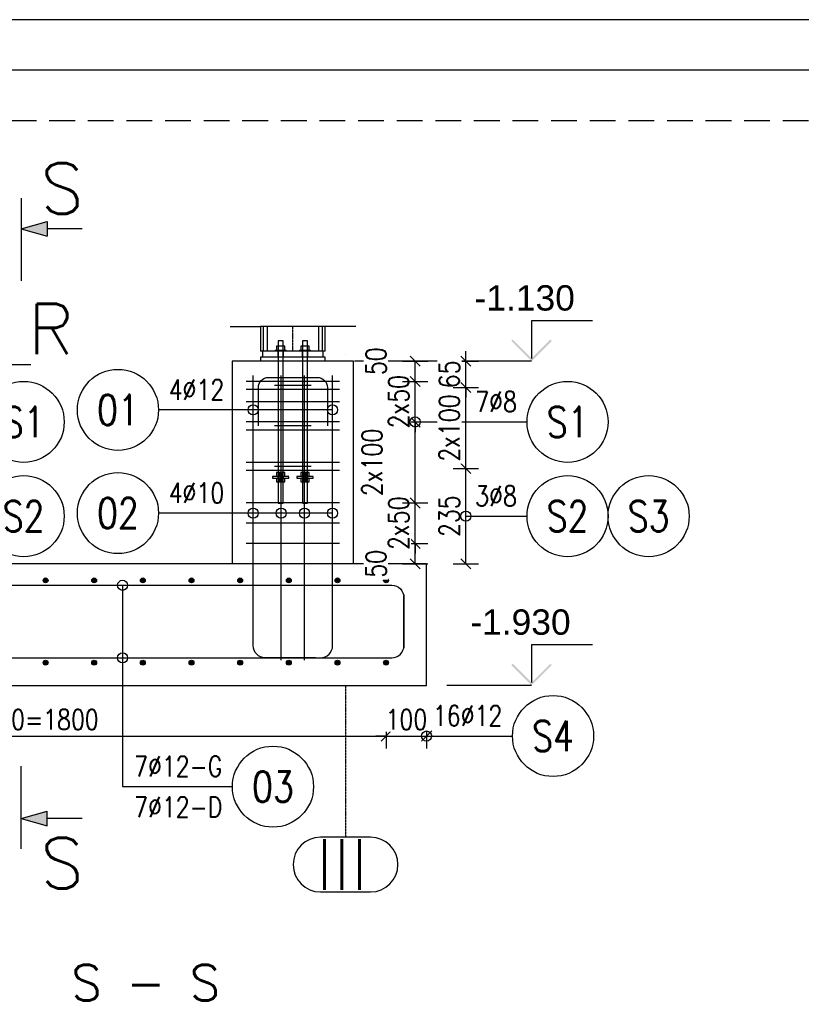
# Model space of a CAD drawing. Header units: millimetres. Extents: x -62590 to 46238, y 147773 to 522018.
# Tile 39 of 92: x 7242 to 9170, y 247638 to 250068. Entities that reach past the tile are written whole.
import ezdxf
from ezdxf.enums import TextEntityAlignment as Align

# ---------------------------------------------------------------- set-up
doc = ezdxf.new("R2010")
doc.units = ezdxf.units.MM
for name, pattern in [('ACAD_ISO02W100', [15, 12, -3]), ('ACAD_ISO04W100', [30, 24, -3, 0, -3]), ('CENTER2', [28.575, 19.05, -3.175, 3.175, -3.175]), ('HIDDEN', [9.525, 6.35, -3.175])]:
    doc.linetypes.add(name, pattern=pattern)
for name, color, linetype in [('!PB_Ramka', 7, 'Continuous'), ('AS_INS_ON', 7, 'Continuous'), ('e-cad_cienkie', 1, 'Continuous'), ('e-cad_kontur', 2, 'Continuous'), ('e-cad_opisy', 7, 'Continuous'), ('e-cad_osie', 9, 'CENTER2'), ('e-cad_prety_przekroj', 4, 'Continuous'), ('e-cad_prety_widok', 3, 'Continuous'), ('e-cad_strzemiona', 3, 'Continuous'), ('e-cad_ukryte', 1, 'HIDDEN'), ('e-cad_wymiary', 1, 'Continuous')]:
    doc.layers.add(name, color=color, linetype=linetype)
doc.styles.add('e-cad_1', font='simplex.shx', dxfattribs={"width": 0.8})
doc.styles.add('PB_CutSymbolDown', font='txt.shx', dxfattribs={"height": 5})
doc.styles.add('PB_CutSymbolUp', font='txt.shx', dxfattribs={"height": 5})
doc.styles.add('Simplex.shx', font='simplex.shx', dxfattribs={"height": 2})
doc.styles.get("Standard").update_dxf_attribs({"font": 'arial.ttf'})
doc.linetypes.add('ZIGZAG', pattern='A,0.00254,-5.08,[131,ltypeshp.shx,S=5.08,R=0,X=-5.08,Y=0],-10.16,[131,ltypeshp.shx,S=5.08,R=180,X=5.08,Y=0],-5.08', length=20.32254)
doc.dimstyles.new('e-cad_1_25_[mm]', dxfattribs={"dimscale": 25, "dimtxt": 2, "dimasz": 1, "dimexe": 1.25, "dimexo": 0.625, "dimtad": 1, "dimdec": 0, "dimrnd": 1, "dimzin": 1, "dimtxsty": 'e-cad_1', "dimblk": 'OBLIQUE', "dimcen": 2.5, "dimclrd": 8, "dimclre": 8, "dimclrt": 1, "dimadec": 0, "dimazin": 0, "dimtfac": 1, "dimtix": 1, "dimtmove": 1, "dimatfit": 3, "dimfxl": 1.25, "dimfxlon": 1, "dimtfill": 1, "dimarcsym": 0})

# ---------------------------------------------------------------- blocks, each defined once
blk = doc.blocks.new('sectiondown')
blk.add_hatch(color=256).paths.add_polyline_path([(-2.545, -0.728), (-2.545, 0.728), (0, 0)])
at = {"color": 7, "linetype": 'Continuous'}
for p, q in [((0, -3), (0, 5.151)), ((-6, 0), (-2.545, 0))]:
    blk.add_line(p, q, dxfattribs=at)
for p, q in [((0, 0), (-2.545, 0.728)), ((-2.545, -0.728), (-2.545, 0.728)), ((0, 0), (-2.545, -0.728))]:
    blk.add_line(p, q)
blk = doc.blocks.new('sectionup')
blk.add_hatch(color=256).paths.add_polyline_path([(-2.545, 0.728), (0, 0), (-2.545, -0.728)])
at = {"color": 7, "linetype": 'Continuous'}
for p, q in [((0, 3), (0, -5.151)), ((-6, 0), (-2.545, 0))]:
    blk.add_line(p, q, dxfattribs=at)
for p, q in [((0, 0), (-2.545, 0.728)), ((-2.545, 0.728), (-2.545, -0.728)), ((0, 0), (-2.545, -0.728))]:
    blk.add_line(p, q)
blk = doc.blocks.new('_Oblique')
at = {"color": 0, "linetype": 'ByBlock', "lineweight": -2}
blk.add_line((-0.5, -0.5), (0.5, 0.5), dxfattribs=at)
blk = doc.blocks.new('*D115')
at = {"layer": 'Defpoints', "color": 0, "ltscale": 40}
for p in [(6345.7, 248480.7), (8145.7, 248480.7), (8145.7, 248299.7)]:
    blk.add_point(p, dxfattribs=at)
at = {"layer": 'e-cad_wymiary', "color": 8, "lineweight": -2, "ltscale": 10}
for p, q in [((6345.7, 248331), (6345.7, 248268.5)), ((8145.7, 248331), (8145.7, 248268.5)), ((6345.7, 248299.7), (8145.7, 248299.7))]:
    blk.add_line(p, q, dxfattribs=at)
at = {"layer": 'e-cad_wymiary', "color": 8, "lineweight": -2, "ltscale": 40, "xscale": 25, "yscale": 25, "zscale": 25, "rotation": 180}
blk.add_blockref('_Oblique', (6345.7, 248299.7), dxfattribs=at)
at = {"layer": 'e-cad_wymiary', "color": 8, "lineweight": -2, "ltscale": 40, "xscale": 25, "yscale": 25, "zscale": 25}
blk.add_blockref('_Oblique', (8145.7, 248299.7), dxfattribs=at)
at = {"layer": 'e-cad_wymiary', "color": 1, "ltscale": 40, "insert": (7245.7, 248340.4), "char_height": 50, "attachment_point": 5, "style": 'e-cad_1', "bg_fill": 3, "box_fill_scale": 1.1, "bg_fill_color": 257, "bg_fill_transparency": 0}
blk.add_mtext('15x120=1800', dxfattribs=at)
blk = doc.blocks.new('*D116')
at = {"layer": 'Defpoints', "color": 0, "ltscale": 40}
for p in [(8145.7, 248480.7), (8245.7, 248424.7), (8245.7, 248299.7)]:
    blk.add_point(p, dxfattribs=at)
at = {"layer": 'e-cad_wymiary', "color": 8, "lineweight": -2, "ltscale": 10}
for p, q in [((8145.7, 248331), (8145.7, 248268.5)), ((8245.7, 248331), (8245.7, 248268.5)), ((8145.7, 248299.7), (8120.7, 248299.7)), ((8145.7, 248299.7), (8245.7, 248299.7)), ((8245.7, 248299.7), (8270.7, 248299.7))]:
    blk.add_line(p, q, dxfattribs=at)
at = {"layer": 'e-cad_wymiary', "color": 8, "lineweight": -2, "ltscale": 40, "xscale": 25, "yscale": 25, "zscale": 25}
blk.add_blockref('_Oblique', (8145.7, 248299.7), dxfattribs=at)
at = {"layer": 'e-cad_wymiary', "color": 8, "lineweight": -2, "ltscale": 40, "xscale": 25, "yscale": 25, "zscale": 25, "rotation": 180}
blk.add_blockref('_Oblique', (8245.7, 248299.7), dxfattribs=at)
at = {"layer": 'e-cad_wymiary', "color": 1, "ltscale": 40, "insert": (8195.7, 248340.4), "char_height": 50, "attachment_point": 5, "style": 'e-cad_1', "bg_fill": 3, "box_fill_scale": 1.1, "bg_fill_color": 257, "bg_fill_transparency": 0}
blk.add_mtext('100', dxfattribs=at)
blk = doc.blocks.new('*D123')
at = {"layer": 'Defpoints', "color": 0, "ltscale": 40}
for p in [(8032.4, 248774.8), (8217.4, 248774.8), (8067.4, 248724.7)]:
    blk.add_point(p, dxfattribs=at)
at = {"layer": 'e-cad_wymiary', "color": 8, "lineweight": -2, "ltscale": 10}
for p, q in [((8186.2, 248774.8), (8248.7, 248774.8)), ((8217.4, 248724.7), (8217.4, 248774.8)), ((8186.2, 248724.7), (8248.7, 248724.7))]:
    blk.add_line(p, q, dxfattribs=at)
at = {"layer": 'e-cad_wymiary', "color": 8, "lineweight": -2, "ltscale": 40, "xscale": 25, "yscale": 25, "zscale": 25}
for p, rotation in [((8217.4, 248774.8), 90), ((8217.4, 248724.7), 270)]:
    blk.add_blockref('_Oblique', p, dxfattribs=dict(at, rotation=rotation))
at = {"layer": 'e-cad_wymiary', "color": 1, "ltscale": 40, "insert": (8120.6, 248724.7), "char_height": 50, "attachment_point": 5, "rotation": 90, "style": 'e-cad_1', "bg_fill": 3, "box_fill_scale": 1.1, "bg_fill_color": 257, "bg_fill_transparency": 0}
blk.add_mtext('50', dxfattribs=at)
blk = doc.blocks.new('*D124')
at = {"layer": 'Defpoints', "color": 0, "ltscale": 40}
for p in [(8032.4, 248874.8), (8217.4, 248874.8), (8032.4, 248774.8)]:
    blk.add_point(p, dxfattribs=at)
at = {"layer": 'e-cad_wymiary', "color": 8, "lineweight": -2, "ltscale": 10}
for p, q in [((8217.4, 248874.8), (8217.4, 248899.8)), ((8186.2, 248874.8), (8248.7, 248874.8)), ((8217.4, 248774.8), (8217.4, 248874.8)), ((8186.2, 248774.8), (8248.7, 248774.8)), ((8217.4, 248774.8), (8217.4, 248749.8))]:
    blk.add_line(p, q, dxfattribs=at)
at = {"layer": 'e-cad_wymiary', "color": 8, "lineweight": -2, "ltscale": 40, "xscale": 25, "yscale": 25, "zscale": 25}
for p, rotation in [((8217.4, 248874.8), 270), ((8217.4, 248774.8), 90)]:
    blk.add_blockref('_Oblique', p, dxfattribs=dict(at, rotation=rotation))
at = {"layer": 'e-cad_wymiary', "color": 1, "ltscale": 40, "insert": (8176.8, 248824.8), "char_height": 50, "attachment_point": 5, "rotation": 90, "style": 'e-cad_1', "bg_fill": 3, "box_fill_scale": 1.1, "bg_fill_color": 257, "bg_fill_transparency": 0}
blk.add_mtext('2x50', dxfattribs=at)
blk = doc.blocks.new('*D125')
at = {"layer": 'Defpoints', "color": 0, "ltscale": 40}
for p in [(8032.4, 249074.8), (8217.4, 249074.8), (8032.4, 248874.8)]:
    blk.add_point(p, dxfattribs=at)
at = {"layer": 'e-cad_wymiary', "color": 8, "lineweight": -2, "ltscale": 10}
for p, q in [((8186.2, 249074.8), (8248.7, 249074.8)), ((8217.4, 248874.8), (8217.4, 249074.8)), ((8186.2, 248874.8), (8248.7, 248874.8))]:
    blk.add_line(p, q, dxfattribs=at)
at = {"layer": 'e-cad_wymiary', "color": 8, "lineweight": -2, "ltscale": 40, "xscale": 25, "yscale": 25, "zscale": 25}
for p, rotation in [((8217.4, 249074.8), 90), ((8217.4, 248874.8), 270)]:
    blk.add_blockref('_Oblique', p, dxfattribs=dict(at, rotation=rotation))
at = {"layer": 'e-cad_wymiary', "color": 1, "ltscale": 40, "insert": (8111.2, 248974.8), "char_height": 50, "attachment_point": 5, "rotation": 90, "style": 'e-cad_1', "bg_fill": 3, "box_fill_scale": 1.1, "bg_fill_color": 257, "bg_fill_transparency": 0}
blk.add_mtext('2x100', dxfattribs=at)
blk = doc.blocks.new('*D126')
at = {"layer": 'Defpoints', "color": 0, "ltscale": 40}
for p in [(8032.4, 249174.8), (8217.4, 249174.8), (8032.4, 249074.8)]:
    blk.add_point(p, dxfattribs=at)
at = {"layer": 'e-cad_wymiary', "color": 8, "lineweight": -2, "ltscale": 10}
for p, q in [((8217.4, 249174.8), (8217.4, 249199.8)), ((8186.2, 249174.8), (8248.7, 249174.8)), ((8217.4, 249074.8), (8217.4, 249174.8)), ((8186.2, 249074.8), (8248.7, 249074.8)), ((8217.4, 249074.8), (8217.4, 249049.8))]:
    blk.add_line(p, q, dxfattribs=at)
at = {"layer": 'e-cad_wymiary', "color": 8, "lineweight": -2, "ltscale": 40, "xscale": 25, "yscale": 25, "zscale": 25}
for p, rotation in [((8217.4, 249174.8), 270), ((8217.4, 249074.8), 90)]:
    blk.add_blockref('_Oblique', p, dxfattribs=dict(at, rotation=rotation))
at = {"layer": 'e-cad_wymiary', "color": 1, "ltscale": 40, "insert": (8176.8, 249124.8), "char_height": 50, "attachment_point": 5, "rotation": 90, "style": 'e-cad_1', "bg_fill": 3, "box_fill_scale": 1.1, "bg_fill_color": 257, "bg_fill_transparency": 0}
blk.add_mtext('2x50', dxfattribs=at)
blk = doc.blocks.new('*D127')
at = {"layer": 'Defpoints', "color": 0, "ltscale": 40}
for p in [(8067.4, 249224.7), (8217.4, 249224.7), (8032.4, 249174.8)]:
    blk.add_point(p, dxfattribs=at)
at = {"layer": 'e-cad_wymiary', "color": 8, "lineweight": -2, "ltscale": 10}
for p, q in [((8186.2, 249224.7), (8248.7, 249224.7)), ((8217.4, 249174.8), (8217.4, 249224.7)), ((8186.2, 249174.8), (8248.7, 249174.8))]:
    blk.add_line(p, q, dxfattribs=at)
at = {"layer": 'e-cad_wymiary', "color": 8, "lineweight": -2, "ltscale": 40, "xscale": 25, "yscale": 25, "zscale": 25}
for p, rotation in [((8217.4, 249224.7), 90), ((8217.4, 249174.8), 270)]:
    blk.add_blockref('_Oblique', p, dxfattribs=dict(at, rotation=rotation))
at = {"layer": 'e-cad_wymiary', "color": 1, "ltscale": 40, "insert": (8120.6, 249224.7), "char_height": 50, "attachment_point": 5, "rotation": 90, "style": 'e-cad_1', "bg_fill": 3, "box_fill_scale": 1.1, "bg_fill_color": 257, "bg_fill_transparency": 0}
blk.add_mtext('50', dxfattribs=at)
blk = doc.blocks.new('*D128')
at = {"layer": 'Defpoints', "color": 0, "ltscale": 40}
for p in [(7953.4, 248959.8), (8342.4, 248959.8), (8267.4, 248724.7)]:
    blk.add_point(p, dxfattribs=at)
at = {"layer": 'e-cad_wymiary', "color": 8, "lineweight": -2, "ltscale": 10}
for p, q in [((8311.2, 248959.8), (8373.7, 248959.8)), ((8342.4, 248724.7), (8342.4, 248959.8)), ((8311.2, 248724.7), (8373.7, 248724.7))]:
    blk.add_line(p, q, dxfattribs=at)
at = {"layer": 'e-cad_wymiary', "color": 8, "lineweight": -2, "ltscale": 40, "xscale": 25, "yscale": 25, "zscale": 25}
for p, rotation in [((8342.4, 248959.8), 90), ((8342.4, 248724.7), 270)]:
    blk.add_blockref('_Oblique', p, dxfattribs=dict(at, rotation=rotation))
at = {"layer": 'e-cad_wymiary', "color": 1, "ltscale": 40, "insert": (8301.8, 248842.3), "char_height": 50, "attachment_point": 5, "rotation": 90, "style": 'e-cad_1', "bg_fill": 3, "box_fill_scale": 1.1, "bg_fill_color": 257, "bg_fill_transparency": 0}
blk.add_mtext('235', dxfattribs=at)
blk = doc.blocks.new('*D129')
at = {"layer": 'Defpoints', "color": 0, "ltscale": 40}
for p in [(8067.4, 249224.7), (8342.4, 249224.7), (7953.4, 249159.8)]:
    blk.add_point(p, dxfattribs=at)
at = {"layer": 'e-cad_wymiary', "color": 8, "lineweight": -2, "ltscale": 10}
for p, q in [((8342.4, 249224.7), (8342.4, 249249.7)), ((8311.2, 249224.7), (8373.7, 249224.7)), ((8342.4, 249159.8), (8342.4, 249224.7)), ((8311.2, 249159.8), (8373.7, 249159.8)), ((8342.4, 249159.8), (8342.4, 249134.8))]:
    blk.add_line(p, q, dxfattribs=at)
at = {"layer": 'e-cad_wymiary', "color": 8, "lineweight": -2, "ltscale": 40, "xscale": 25, "yscale": 25, "zscale": 25}
for p, rotation in [((8342.4, 249224.7), 270), ((8342.4, 249159.8), 90)]:
    blk.add_blockref('_Oblique', p, dxfattribs=dict(at, rotation=rotation))
at = {"layer": 'e-cad_wymiary', "color": 1, "ltscale": 40, "insert": (8301.8, 249192.3), "char_height": 50, "attachment_point": 5, "rotation": 90, "style": 'e-cad_1', "bg_fill": 3, "box_fill_scale": 1.1, "bg_fill_color": 257, "bg_fill_transparency": 0}
blk.add_mtext('65', dxfattribs=at)
blk = doc.blocks.new('e-cad_ZelbetOpisNiezliczalny_1P')
at = {"layer": 'e-cad_cienkie'}
blk.add_circle((4, 0), 4, dxfattribs=at)
at = {"layer": 'e-cad_opisy', "ltscale": 0.04, "style": 'e-cad_1', "width": 0.8}
for tag, p in [('OPIS', (-1, 1)), ('UWAGI', (-1, -3))]:
    blk.add_attdef(tag, text='', height=2, dxfattribs=at).set_placement(p, align=Align.RIGHT)
blk.add_attdef('NR', text='', height=3, dxfattribs=at).set_placement((4, 0), align=Align.MIDDLE_CENTER)
blk = doc.blocks.new('*D130')
at = {"layer": 'Defpoints', "color": 0, "ltscale": 40}
for p in [(7953.4, 249159.8), (8342.4, 249159.8), (7953.4, 248959.8)]:
    blk.add_point(p, dxfattribs=at)
at = {"layer": 'e-cad_wymiary', "color": 8, "lineweight": -2, "ltscale": 10}
for p, q in [((8311.2, 249159.8), (8373.7, 249159.8)), ((8342.4, 248959.8), (8342.4, 249159.8)), ((8311.2, 248959.8), (8373.7, 248959.8))]:
    blk.add_line(p, q, dxfattribs=at)
at = {"layer": 'e-cad_wymiary', "color": 8, "lineweight": -2, "ltscale": 40, "xscale": 25, "yscale": 25, "zscale": 25}
for p, rotation in [((8342.4, 249159.8), 90), ((8342.4, 248959.8), 270)]:
    blk.add_blockref('_Oblique', p, dxfattribs=dict(at, rotation=rotation))
at = {"layer": 'e-cad_wymiary', "color": 1, "ltscale": 40, "insert": (8301.8, 249059.8), "char_height": 50, "attachment_point": 5, "rotation": 90, "style": 'e-cad_1', "bg_fill": 3, "box_fill_scale": 1.1, "bg_fill_color": 257, "bg_fill_transparency": 0}
blk.add_mtext('2x100', dxfattribs=at)
blk = doc.blocks.new('e-cad_ZelbetOpisNiezliczalny_1L')
at = {"layer": 'e-cad_cienkie'}
blk.add_circle((-4, 0), 4, dxfattribs=at)
at = {"layer": 'e-cad_opisy', "ltscale": 0.04, "style": 'e-cad_1', "width": 0.8}
for tag, p in [('OPIS', (1, 1)), ('UWAGI', (1, -3))]:
    blk.add_attdef(tag, p, '', height=2, dxfattribs=at)
blk.add_attdef('NR', text='', height=3, dxfattribs=at).set_placement((-4, 0), align=Align.MIDDLE_CENTER)
blk = doc.blocks.new('*U24')
at = {"layer": 'e-cad_opisy', "color": 8, "ltscale": 0.4}
blk.add_lwpolyline([(0, 0), (600, 0), (600, 297), (25, 297), (25, 297), (0, 297), (0, 0)], dxfattribs=at)
at = {"layer": 'e-cad_opisy', "color": 3, "ltscale": 0.4}
blk.add_lwpolyline([(30, 5), (595, 5), (595, 292), (30, 292), (30, 5)], dxfattribs=at)

msp = doc.modelspace()

# ---------------------------------------------------------------- hatches: boundary and pattern name
msp.add_hatch(color=7).paths.add_polyline_path([(8458.1, 248478.3), (8454.6, 248474.7), (8504.6, 248424.7), (8554.6, 248474.7), (8551, 248478.3), (8504.6, 248431.8)])
at = {"layer": 'AS_INS_ON'}
msp.add_hatch(color=7, dxfattribs=at).paths.add_polyline_path([(8458.1, 249278.3), (8454.6, 249274.7), (8504.6, 249224.7), (8554.6, 249274.7), (8551, 249278.3), (8504.6, 249231.8)])
at = {"layer": 'e-cad_prety_przekroj', "ltscale": 10}
h = msp.add_hatch(color=256, dxfattribs=at)
edge = h.paths.add_edge_path()
edge.add_arc((7305.7, 248683.7), 6, 0, 360)
h = msp.add_hatch(color=256, dxfattribs=at)
edge = h.paths.add_edge_path()
edge.add_arc((7425.7, 248683.7), 6, 0, 360)
h = msp.add_hatch(color=256, dxfattribs=at)
edge = h.paths.add_edge_path()
edge.add_arc((7545.7, 248683.7), 6, 0, 360)
h = msp.add_hatch(color=256, dxfattribs=at)
edge = h.paths.add_edge_path()
edge.add_arc((7665.7, 248683.7), 6, 0, 360)
h = msp.add_hatch(color=256, dxfattribs=at)
edge = h.paths.add_edge_path()
edge.add_arc((7785.7, 248683.7), 6, 0, 360)
h = msp.add_hatch(color=256, dxfattribs=at)
edge = h.paths.add_edge_path()
edge.add_arc((7905.7, 248683.7), 6, 0, 360)
h = msp.add_hatch(color=256, dxfattribs=at)
edge = h.paths.add_edge_path()
edge.add_arc((8025.7, 248683.7), 6, 0, 360)
h = msp.add_hatch(color=256, dxfattribs=at)
edge = h.paths.add_edge_path()
edge.add_arc((8145.7, 248683.7), 6, 0, 360)
h = msp.add_hatch(color=256, dxfattribs=at)
edge = h.paths.add_edge_path()
edge.add_arc((7305.7, 248480.7), 6, 0, 360)
h = msp.add_hatch(color=256, dxfattribs=at)
edge = h.paths.add_edge_path()
edge.add_arc((7425.7, 248480.7), 6, 0, 360)
h = msp.add_hatch(color=256, dxfattribs=at)
edge = h.paths.add_edge_path()
edge.add_arc((7545.7, 248480.7), 6, 0, 360)
h = msp.add_hatch(color=256, dxfattribs=at)
edge = h.paths.add_edge_path()
edge.add_arc((7665.7, 248480.7), 6, 0, 360)
h = msp.add_hatch(color=256, dxfattribs=at)
edge = h.paths.add_edge_path()
edge.add_arc((7785.7, 248480.7), 6, 0, 360)
h = msp.add_hatch(color=256, dxfattribs=at)
edge = h.paths.add_edge_path()
edge.add_arc((7905.7, 248480.7), 6, 0, 360)
h = msp.add_hatch(color=256, dxfattribs=at)
edge = h.paths.add_edge_path()
edge.add_arc((8025.7, 248480.7), 6, 0, 360)
h = msp.add_hatch(color=256, dxfattribs=at)
edge = h.paths.add_edge_path()
edge.add_arc((8145.7, 248480.7), 6, 0, 360)

# ---------------------------------------------------------------- linework, layer by layer
at = {"layer": 'AS_INS_ON', "color": 7}
for p, q in [((8654.6, 249324.7, -250), (8504.6, 249324.7, -250)), ((8504.6, 249324.7, -250), (8504.6, 249231.8, -250)), ((8504.6, 249224.7), (8067.4, 249224.7))]:
    msp.add_line(p, q, dxfattribs=at)
at = {"layer": 'e-cad_kontur', "color": 252, "linetype": 'Continuous', "ltscale": 0.25}
for p, q in [((7760.7, 249310.1), (7835.7, 249310.1)), ((7835.7, 249310.1), (7835.7, 249249.7)), ((7843.1, 249249.7), (7843.1, 249310.1)), ((7852.1, 249310.1), (7852.1, 249249.7)), ((7979.3, 249310.1), (7979.3, 249249.7)), ((7988.3, 249310.1), (7988.3, 249249.7)), ((8070.7, 249310.1), (7995.7, 249310.1)), ((7995.7, 249249.7), (7995.7, 249310.1)), ((7880.1, 249274.7), (7879.7, 249274.7)), ((7879.7, 249274.7), (7879.7, 249261.8)), ((7881.4, 249274.7), (7880.1, 249274.7)), ((7883.4, 249274.7), (7881.4, 249274.7)), ((7885.7, 249274.7), (7883.4, 249274.7)), ((7888, 249274.7), (7885.7, 249274.7)), ((7889.9, 249274.7), (7888, 249274.7)), ((7891.2, 249274.7), (7889.9, 249274.7)), ((7891.7, 249274.7), (7891.2, 249274.7)), ((7891.7, 249261.8), (7891.7, 249274.7)), ((7940.1, 249274.7), (7939.7, 249274.7)), ((7939.7, 249274.7), (7939.7, 249261.8)), ((7941.4, 249274.7), (7940.1, 249274.7)), ((7943.4, 249274.7), (7941.4, 249274.7)), ((7945.7, 249274.7), (7943.4, 249274.7)), ((7948, 249274.7), (7945.7, 249274.7)), ((7949.9, 249274.7), (7948, 249274.7)), ((7951.2, 249274.7), (7949.9, 249274.7)), ((7951.7, 249274.7), (7951.2, 249274.7)), ((7951.7, 249261.8), (7951.7, 249274.7)), ((7872.2, 249252.2), (7872.4, 249252.2)), ((7872.2, 249252.2), (7872.2, 249249.7)), ((7872.4, 249252.2), (7873.2, 249252.2)), ((7873.2, 249252.2), (7874.5, 249252.2)), ((7874.5, 249252.2), (7876.1, 249252.2)), ((7880.4, 249261.8), (7875.2, 249261.8)), ((7875.2, 249261.8), (7875.2, 249252.2)), ((7876.1, 249252.2), (7878.2, 249252.2)), ((7878.2, 249252.2), (7880.5, 249252.2)), ((7890.9, 249261.8), (7880.4, 249261.8)), ((7880.4, 249252.2), (7880.4, 249261.8)), ((7880.5, 249252.2), (7883, 249252.2)), ((7883, 249252.2), (7885.7, 249252.2)), ((7885.7, 249252.2), (7888.3, 249252.2)), ((7888.3, 249252.2), (7890.8, 249252.2)), ((7890.8, 249252.2), (7893.2, 249252.2)), ((7896.2, 249261.8), (7890.9, 249261.8)), ((7890.9, 249261.8), (7890.9, 249252.2)), ((7893.2, 249252.2), (7895.2, 249252.2)), ((7895.2, 249252.2), (7896.9, 249252.2)), ((7896.2, 249252.2), (7896.2, 249261.8)), ((7896.9, 249252.2), (7898.2, 249252.2)), ((7898.2, 249252.2), (7898.9, 249252.2)), ((7898.9, 249252.2), (7899.2, 249252.2)), ((7899.2, 249249.7), (7899.2, 249252.2)), ((7932.2, 249252.2), (7932.4, 249252.2)), ((7932.2, 249252.2), (7932.2, 249249.7)), ((7932.4, 249252.2), (7933.2, 249252.2)), ((7933.2, 249252.2), (7934.5, 249252.2)), ((7934.5, 249252.2), (7936.1, 249252.2)), ((7940.4, 249261.8), (7935.2, 249261.8)), ((7935.2, 249261.8), (7935.2, 249252.2)), ((7936.1, 249252.2), (7938.2, 249252.2)), ((7938.2, 249252.2), (7940.5, 249252.2)), ((7950.9, 249261.8), (7940.4, 249261.8)), ((7940.4, 249252.2), (7940.4, 249261.8)), ((7940.5, 249252.2), (7943, 249252.2)), ((7943, 249252.2), (7945.7, 249252.2)), ((7945.7, 249252.2), (7948.3, 249252.2)), ((7948.3, 249252.2), (7950.8, 249252.2)), ((7950.8, 249252.2), (7953.2, 249252.2)), ((7956.2, 249261.8), (7950.9, 249261.8)), ((7950.9, 249261.8), (7950.9, 249252.2)), ((7953.2, 249252.2), (7955.2, 249252.2)), ((7955.2, 249252.2), (7956.9, 249252.2)), ((7956.2, 249252.2), (7956.2, 249261.8)), ((7956.9, 249252.2), (7958.2, 249252.2)), ((7958.2, 249252.2), (7958.9, 249252.2)), ((7958.9, 249252.2), (7959.2, 249252.2)), ((7959.2, 249249.7), (7959.2, 249252.2)), ((7840.7, 249249.7), (7835.7, 249249.7)), ((7995.7, 249234.7), (7835.7, 249234.7)), ((7835.7, 249234.7), (7835.7, 249224.7)), ((7990.7, 249249.7), (7840.7, 249249.7)), ((7840.7, 249249.7), (7840.7, 249234.7)), ((7995.7, 249249.7), (7990.7, 249249.7)), ((7990.7, 249234.7), (7990.7, 249249.7)), ((7995.7, 249224.7), (7995.7, 249234.7))]:
    msp.add_line(p, q, dxfattribs=at)
at = {"layer": 'e-cad_kontur', "color": 252, "linetype": 'ZIGZAG', "ltscale": 0.25}
msp.add_line((7995.7, 249310.1), (7835.7, 249310.1), dxfattribs=at)
at = {"layer": 'e-cad_kontur', "color": 252, "linetype": 'ACAD_ISO04W100', "ltscale": 0.25}
msp.add_line((7915.7, 249249.7), (7915.7, 249310.1), dxfattribs=at)
at = {"layer": 'e-cad_kontur', "color": 252, "linetype": 'ACAD_ISO02W100', "ltscale": 0.25}
for p, q in [((7878.7, 249249.7), (7878.7, 249234.7)), ((7879.7, 249249.7), (7879.7, 249234.7)), ((7879.7, 249234.7), (7879.7, 248926.7)), ((7891.7, 249234.7), (7891.7, 249249.7)), ((7891.7, 249224.7), (7891.7, 249234.7)), ((7892.7, 249234.7), (7892.7, 249249.7)), ((7938.7, 249249.7), (7938.7, 249234.7)), ((7939.7, 249249.7), (7939.7, 249234.7)), ((7939.7, 249234.7), (7939.7, 248926.7)), ((7951.7, 249234.7), (7951.7, 249249.7)), ((7951.7, 249224.7), (7951.7, 249234.7)), ((7952.7, 249234.7), (7952.7, 249249.7)), ((7891.7, 248874.7), (7891.7, 249224.7)), ((7951.7, 248874.7), (7951.7, 249224.7)), ((7905.7, 248940.3), (7865.7, 248940.3)), ((7865.7, 248940.3), (7865.7, 248936.3)), ((7865.7, 248936.3), (7905.7, 248936.3)), ((7880.4, 248949.9), (7875.2, 248949.9)), ((7875.2, 248949.9), (7875.2, 248940.3)), ((7875.2, 248936.3), (7875.2, 248926.7)), ((7878.9, 248940.3), (7878.9, 248936.3)), ((7879.8, 248940.3), (7879.8, 248936.3)), ((7890.9, 248949.9), (7880.4, 248949.9)), ((7880.4, 248940.3), (7880.4, 248949.9)), ((7880.4, 248926.7), (7880.4, 248936.3)), ((7880.5, 248940.3), (7880.5, 248949.9)), ((7880.5, 248926.7), (7880.5, 248936.3)), ((7882.3, 248936.3), (7882.3, 248940.3)), ((7882.7, 248940.3), (7882.7, 248949.9)), ((7882.7, 248926.7), (7882.7, 248936.3)), ((7885.7, 248940.3), (7885.7, 248949.9)), ((7885.7, 248936.3), (7885.7, 248940.3)), ((7885.7, 248926.7), (7885.7, 248936.3)), ((7888.7, 248940.3), (7888.7, 248949.9)), ((7888.7, 248926.7), (7888.7, 248936.3)), ((7889.1, 248936.3), (7889.1, 248940.3)), ((7896.2, 248949.9), (7890.9, 248949.9)), ((7890.9, 248940.3), (7890.9, 248949.9)), ((7890.9, 248940.3), (7890.9, 248949.9)), ((7890.9, 248926.7), (7890.9, 248936.3)), ((7890.9, 248926.7), (7890.9, 248936.3)), ((7891.5, 248936.3), (7891.5, 248940.3)), ((7892.4, 248936.3), (7892.4, 248940.3)), ((7896.2, 248940.3), (7896.2, 248949.9)), ((7896.2, 248926.7), (7896.2, 248936.3)), ((7905.7, 248936.3), (7905.7, 248940.3)), ((7965.7, 248940.3), (7925.7, 248940.3)), ((7925.7, 248940.3), (7925.7, 248936.3)), ((7925.7, 248936.3), (7965.7, 248936.3)), ((7940.4, 248949.9), (7935.2, 248949.9)), ((7935.2, 248949.9), (7935.2, 248940.3)), ((7935.2, 248936.3), (7935.2, 248926.7)), ((7938.9, 248940.3), (7938.9, 248936.3)), ((7939.8, 248940.3), (7939.8, 248936.3)), ((7950.9, 248949.9), (7940.4, 248949.9)), ((7940.4, 248940.3), (7940.4, 248949.9)), ((7940.4, 248926.7), (7940.4, 248936.3)), ((7940.5, 248940.3), (7940.5, 248949.9)), ((7940.5, 248926.7), (7940.5, 248936.3)), ((7942.3, 248936.3), (7942.3, 248940.3)), ((7942.7, 248940.3), (7942.7, 248949.9)), ((7942.7, 248926.7), (7942.7, 248936.3)), ((7945.7, 248940.3), (7945.7, 248949.9)), ((7945.7, 248936.3), (7945.7, 248940.3)), ((7945.7, 248926.7), (7945.7, 248936.3)), ((7948.7, 248940.3), (7948.7, 248949.9)), ((7948.7, 248926.7), (7948.7, 248936.3)), ((7949.1, 248936.3), (7949.1, 248940.3)), ((7956.2, 248949.9), (7950.9, 248949.9)), ((7950.9, 248940.3), (7950.9, 248949.9)), ((7950.9, 248940.3), (7950.9, 248949.9)), ((7950.9, 248926.7), (7950.9, 248936.3)), ((7950.9, 248926.7), (7950.9, 248936.3)), ((7951.5, 248936.3), (7951.5, 248940.3)), ((7952.4, 248936.3), (7952.4, 248940.3)), ((7956.2, 248940.3), (7956.2, 248949.9)), ((7956.2, 248926.7), (7956.2, 248936.3)), ((7965.7, 248936.3), (7965.7, 248940.3)), ((7875.2, 248926.7), (7880.4, 248926.7)), ((7879.7, 248926.7), (7879.7, 248874.7)), ((7880.4, 248926.7), (7890.9, 248926.7)), ((7890.9, 248926.7), (7896.2, 248926.7)), ((7935.2, 248926.7), (7940.4, 248926.7)), ((7939.7, 248926.7), (7939.7, 248874.7)), ((7940.4, 248926.7), (7950.9, 248926.7)), ((7950.9, 248926.7), (7956.2, 248926.7)), ((7879.7, 248874.7), (7879.8, 248874.7)), ((7879.8, 248874.7), (7880.1, 248874.7)), ((7880.1, 248874.7), (7880.7, 248874.7)), ((7880.7, 248874.7), (7881.4, 248874.7)), ((7881.4, 248874.7), (7882.3, 248874.7)), ((7882.3, 248874.7), (7883.4, 248874.7)), ((7883.4, 248874.7), (7884.5, 248874.7)), ((7884.5, 248874.7), (7885.7, 248874.7)), ((7885.7, 248874.7), (7886.8, 248874.7)), ((7886.8, 248874.7), (7888, 248874.7)), ((7888, 248874.7), (7889, 248874.7)), ((7889, 248874.7), (7889.9, 248874.7)), ((7889.9, 248874.7), (7890.7, 248874.7)), ((7890.7, 248874.7), (7891.2, 248874.7)), ((7891.2, 248874.7), (7891.6, 248874.7)), ((7891.6, 248874.7), (7891.7, 248874.7)), ((7939.7, 248874.7), (7939.8, 248874.7)), ((7939.8, 248874.7), (7940.1, 248874.7)), ((7940.1, 248874.7), (7940.7, 248874.7)), ((7940.7, 248874.7), (7941.4, 248874.7)), ((7941.4, 248874.7), (7942.3, 248874.7)), ((7942.3, 248874.7), (7943.4, 248874.7)), ((7943.4, 248874.7), (7944.5, 248874.7)), ((7944.5, 248874.7), (7945.7, 248874.7)), ((7945.7, 248874.7), (7946.8, 248874.7)), ((7946.8, 248874.7), (7948, 248874.7)), ((7948, 248874.7), (7949, 248874.7)), ((7949, 248874.7), (7949.9, 248874.7)), ((7949.9, 248874.7), (7950.7, 248874.7)), ((7950.7, 248874.7), (7951.2, 248874.7)), ((7951.2, 248874.7), (7951.6, 248874.7)), ((7951.6, 248874.7), (7951.7, 248874.7))]:
    msp.add_line(p, q, dxfattribs=at)
at = {"layer": 'e-cad_kontur', "linetype": 'Continuous', "ltscale": 0.25}
for p, q in [((8065.7, 249224.7), (7765.7, 249224.7)), ((7765.7, 249224.7), (7765.7, 248724.7)), ((8065.7, 248724.7), (8065.7, 249224.7)), ((8245.7, 248724.7), (6245.7, 248724.7)), ((8245.7, 248424.7), (8245.7, 248724.7)), ((6245.7, 248424.7), (8245.7, 248424.7))]:
    msp.add_line(p, q, dxfattribs=at)
at = {"layer": 'e-cad_kontur', "color": 7}
for p, q in [((8654.6, 248524.7), (8504.6, 248524.7)), ((8504.6, 248524.7), (8504.6, 248431.8)), ((8504.6, 248424.7), (8295.7, 248424.7))]:
    msp.add_line(p, q, dxfattribs=at)
at = {"layer": 'e-cad_osie', "linetype": 'ACAD_ISO04W100', "ltscale": 0.25}
for p, q in [((8045.7, 249242.2), (8045.7, 249242.2)), ((8045.7, 248424.7), (8045.7, 248237.2)), ((8045.7, 248237.2), (8045.7, 248237.3)), ((8045.7, 248237.3), (8045.7, 248049.8))]:
    msp.add_line(p, q, dxfattribs=at)
at = {"layer": 'e-cad_osie', "linetype": 'Continuous', "ltscale": 0.25}
for p, q in [((8107.4, 248049.8), (7983.9, 248049.8)), ((7983.9, 247914.8), (8107.4, 247914.8))]:
    msp.add_line(p, q, dxfattribs=at)
for centre, start, end in [((7983.9, 247982.3), 90, 270), ((8107.4, 247982.3), 270, 90)]:
    msp.add_arc(centre, 67.5, start, end, dxfattribs=at)
at = {"layer": 'e-cad_prety_przekroj', "ltscale": 10}
for centre in [(7305.7, 248683.7), (7425.7, 248683.7), (7545.7, 248683.7), (7665.7, 248683.7), (7785.7, 248683.7), (7905.7, 248683.7), (8025.7, 248683.7), (8145.7, 248683.7), (7305.7, 248480.7), (7425.7, 248480.7), (7545.7, 248480.7), (7665.7, 248480.7), (7785.7, 248480.7), (7905.7, 248480.7), (8025.7, 248480.7), (8145.7, 248480.7)]:
    msp.add_circle(centre, 6, dxfattribs=at)
at = {"layer": 'e-cad_prety_widok', "ltscale": 10}
for points in [[(7971.7, 248492.7), (7847.7, 248492.7, -0.414214), (7817.7, 248522.7), (7817.7, 249189.8)], [(7830.6, 249064.9), (7830.6, 249159.8, -0.414214), (7855.6, 249184.8), (7975.9, 249184.8, -0.414214), (8000.9, 249159.8), (8000.9, 249064.9)], [(7859.7, 248492.7), (7983.7, 248492.7, 0.414214), (8013.7, 248522.7), (8013.7, 249189.8)], [(6301.7, 248517.7), (6301.7, 248641.7, -0.414214), (6331.7, 248671.7), (8159.7, 248671.7, -0.414214), (8189.7, 248641.7), (8189.7, 248517.7)], [(6301.7, 248646.7), (6301.7, 248522.7, 0.414214), (6331.7, 248492.7), (8159.7, 248492.7, 0.414214), (8189.7, 248522.7), (8189.7, 248646.7)]]:
    msp.add_lwpolyline(points, format="xyb", dxfattribs=at)
for points in [[(7887, 248486.7), (7887, 249189.7)], [(7944.4, 248486.7), (7944.4, 249189.7)]]:
    msp.add_lwpolyline(points, dxfattribs=at)
at = {"layer": 'e-cad_strzemiona', "ltscale": 10}
for points in [[(8030.7, 249174.8), (7800.7, 249174.8)], [(8030.7, 249154.8), (7800.7, 249154.8)], [(7960.7, 249164.8), (7870.7, 249164.8)], [(8030.7, 249124.8), (7800.7, 249124.8)], [(8030.7, 249074.8), (7800.7, 249074.8)], [(7960.7, 249064.8), (7870.7, 249064.8)], [(8030.7, 249054.8), (7800.7, 249054.8)], [(8030.7, 248974.8), (7800.7, 248974.8)], [(7960.7, 248964.8), (7870.7, 248964.8)], [(8030.7, 248954.8), (7800.7, 248954.8)], [(8030.7, 248874.8), (7800.7, 248874.8)], [(8030.7, 248824.8), (7800.7, 248824.8)], [(8030.7, 248774.8), (7800.7, 248774.8)]]:
    msp.add_lwpolyline(points, dxfattribs=at)

# ---------------------------------------------------------------- block references
at = {"xscale": -25, "yscale": 25, "zscale": 25}
for name, p in [('sectionup', (7245.7, 249551.7, -400)), ('sectiondown', (7245.7, 248096.3, -400))]:
    msp.add_blockref(name, p, dxfattribs=at)
at = {"xscale": -25, "yscale": 25, "zscale": 25, "rotation": 89.99999999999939}
msp.add_blockref('sectiondown', (7194, 249215.5, -400), dxfattribs=at)
at = {"layer": 'e-cad_opisy', "ltscale": 10, "xscale": 25, "yscale": 25, "zscale": 25}
for name, p, values in [('e-cad_ZelbetOpisNiezliczalny_1L', (7584.3, 249104.5), {'OPIS': '4%%c12', 'NR': '01'}), ('e-cad_ZelbetOpisNiezliczalny_1P', (7151.6, 249074.8), {'OPIS': '7%%c8', 'NR': 'S1'}), ('e-cad_ZelbetOpisNiezliczalny_1P', (7151.6, 248842.3), {'OPIS': '3%%c8', 'NR': 'S2'}), ('e-cad_ZelbetOpisNiezliczalny_1L', (7584.3, 248849.8), {'OPIS': '4%%c10', 'NR': '02'}), ('e-cad_ZelbetOpisNiezliczalny_1P', (8693.4, 248842.3), {'NR': 'S3'})]:
    msp.add_blockref(name, p, dxfattribs=at).add_auto_attribs(values)

# ---------------------------------------------------------------- texts
at = {"color": 96}
for s, style, p in [('S', 'PB_CutSymbolUp', (7292.9, 249588.8)), ('R', 'PB_CutSymbolDown', (7262.5, 249241.7)), ('S', 'PB_CutSymbolDown', (7292.7, 247923.6))]:
    msp.add_text(s, height=125, dxfattribs=dict(at, style=style)).set_placement(p)
at = {"color": 7}
msp.add_text('-1.930', height=62.5, dxfattribs=at).set_placement((8353.5, 248549.7))
at = {"color": 84, "style": 'Simplex.shx'}
msp.add_text('S - S', height=87.5, dxfattribs=at).set_placement((7368.9, 247647.1))
at = {"layer": 'AS_INS_ON', "color": 7}
msp.add_text('-1.130', height=62.5, dxfattribs=at).set_placement((8363.9, 249349.7))
at = {"layer": 'e-cad_osie', "style": 'e-cad_1'}
msp.add_text('III', height=125, dxfattribs=at).set_placement((7972.6, 247919.8))

# ---------------------------------------------------------------- leaders
at = {"layer": 'e-cad_cienkie', "ltscale": 10}
for points in [[(7817.7, 249104.5), (7584.3, 249104.5)], [(7887, 248849.8), (7584.3, 248849.8)], [(7817.7, 248849.8), (7584.3, 248849.8)]]:
    msp.add_leader(points, dimstyle='e-cad_1_25_[mm]', override={"dimldrblk": 'DotBlank'}, dxfattribs=at)

# ---------------------------------------------------------------- next in the draw order: dimensions: what is measured, and where the dimension line sits
at = {"layer": 'e-cad_wymiary', "ltscale": 10}
dim = msp.add_linear_dim(base=(8217.4, 248774.8), p1=(8067.4, 248724.7), p2=(8032.4, 248774.8), angle=90, dimstyle='e-cad_1_25_[mm]', dxfattribs=at)
dim.commit()
dim.dimension.update_dxf_attribs({"geometry": '*D123', "text_midpoint": (8161.2, 248724.7), "dimtype": 160})
dim = msp.add_linear_dim(base=(8145.7, 248299.7), p1=(6345.7, 248480.7), p2=(8145.7, 248480.7), text='15x120=<>', dimstyle='e-cad_1_25_[mm]', override={"dimtxsty": 'e-cad_1'}, dxfattribs=at)
dim.commit()
dim.dimension.update_dxf_attribs({"geometry": '*D115', "text_midpoint": (7245.7, 248340.4)})

# ---------------------------------------------------------------- next in the draw order: block references
at = {"layer": 'e-cad_opisy', "ltscale": 10, "xscale": 25, "yscale": 25, "zscale": 25}
msp.add_blockref('e-cad_ZelbetOpisNiezliczalny_1P', (7766.7, 248174.7), dxfattribs=at).add_auto_attribs({'OPIS': '7%%c12-G', 'UWAGI': '7%%c12-D', 'NR': '03'})

# ---------------------------------------------------------------- next in the draw order: dimensions: what is measured, and where the dimension line sits
at = {"layer": 'e-cad_wymiary', "ltscale": 10}
dim = msp.add_linear_dim(base=(8217.4, 248874.8), p1=(8032.4, 248774.8), p2=(8032.4, 248874.8), angle=90, text='2x50', dimstyle='e-cad_1_25_[mm]', override={"dimtxsty": 'e-cad_1'}, dxfattribs=at)
dim.commit()
dim.dimension.update_dxf_attribs({"geometry": '*D124', "text_midpoint": (8176.8, 248824.8)})
dim = msp.add_linear_dim(base=(8245.7, 248299.7), p1=(8145.7, 248480.7), p2=(8245.7, 248424.7), dimstyle='e-cad_1_25_[mm]', dxfattribs=at)
dim.commit()
dim.dimension.update_dxf_attribs({"geometry": '*D116', "text_midpoint": (8195.7, 248340.4)})

# ---------------------------------------------------------------- next in the draw order: leaders
at = {"layer": 'e-cad_cienkie', "ltscale": 10}
for points in [[(7495.7, 248671.7), (7495.7, 248174.7), (7766.7, 248174.7)], [(7495.7, 248492.7), (7495.7, 248174.7), (7766.7, 248174.7)]]:
    msp.add_leader(points, dimstyle='e-cad_1_25_[mm]', override={"dimldrblk": 'DotBlank'}, dxfattribs=at)

# ---------------------------------------------------------------- next in the draw order: block references
at = {"layer": 'e-cad_opisy', "ltscale": 10, "xscale": 25, "yscale": 25, "zscale": 25}
msp.add_blockref('e-cad_ZelbetOpisNiezliczalny_1P', (8457.6, 248299.7), dxfattribs=at).add_auto_attribs({'OPIS': '16%%c12', 'NR': 'S4'})

# ---------------------------------------------------------------- next in the draw order: dimensions: what is measured, and where the dimension line sits
at = {"layer": 'e-cad_wymiary', "ltscale": 10}
dim = msp.add_linear_dim(base=(8217.4, 249074.8), p1=(8032.4, 248874.8), p2=(8032.4, 249074.8), angle=90, text='2x100', dimstyle='e-cad_1_25_[mm]', override={"dimtxsty": 'e-cad_1'}, dxfattribs=at)
dim.commit()
dim.dimension.update_dxf_attribs({"geometry": '*D125', "text_midpoint": (8151.8, 248974.8), "dimtype": 160})

# ---------------------------------------------------------------- next in the draw order: leaders
at = {"layer": 'e-cad_cienkie', "ltscale": 10}
msp.add_leader([(8245.7, 248299.7), (8270.7, 248299.7), (8457.6, 248299.7)], dimstyle='e-cad_1_25_[mm]', override={"dimldrblk": 'DotBlank'}, dxfattribs=at)

# ---------------------------------------------------------------- next in the draw order: dimensions: what is measured, and where the dimension line sits
at = {"layer": 'e-cad_wymiary', "ltscale": 10}
dim = msp.add_linear_dim(base=(8217.4, 249174.8), p1=(8032.4, 249074.8), p2=(8032.4, 249174.8), angle=90, text='2x50', dimstyle='e-cad_1_25_[mm]', override={"dimtxsty": 'e-cad_1'}, dxfattribs=at)
dim.commit()
dim.dimension.update_dxf_attribs({"geometry": '*D126', "text_midpoint": (8176.8, 249124.8)})
dim = msp.add_linear_dim(base=(8342.4, 248959.8), p1=(8267.4, 248724.7), p2=(7953.4, 248959.8), angle=90, dimstyle='e-cad_1_25_[mm]', dxfattribs=at)
dim.commit()
dim.dimension.update_dxf_attribs({"geometry": '*D128', "text_midpoint": (8301.8, 248842.3)})

# ---------------------------------------------------------------- next in the draw order: dimensions: what is measured, and where the dimension line sits
dim = msp.add_linear_dim(base=(8217.4, 249224.7), p1=(8032.4, 249174.8), p2=(8067.4, 249224.7), angle=90, dimstyle='e-cad_1_25_[mm]', dxfattribs=at)
dim.commit()
dim.dimension.update_dxf_attribs({"geometry": '*D127', "text_midpoint": (8161.2, 249224.7), "dimtype": 160})

# ---------------------------------------------------------------- next in the draw order: leaders
at = {"layer": 'e-cad_cienkie', "ltscale": 10}
for points in [[(8217.4, 249074.8), (8493.4, 249074.8)], [(7944.4, 248849.8), (7584.3, 248849.8)], [(8013.7, 248849.8), (7584.3, 248849.8)], [(8342.4, 248842.3), (8493.4, 248842.3)]]:
    msp.add_leader(points, dimstyle='e-cad_1_25_[mm]', override={"dimldrblk": 'DotBlank'}, dxfattribs=at)

# ---------------------------------------------------------------- next in the draw order: dimensions: what is measured, and where the dimension line sits
at = {"layer": 'e-cad_wymiary', "ltscale": 10}
dim = msp.add_linear_dim(base=(8342.4, 249224.7), p1=(7953.4, 249159.8), p2=(8067.4, 249224.7), angle=90, dimstyle='e-cad_1_25_[mm]', dxfattribs=at)
dim.commit()
dim.dimension.update_dxf_attribs({"geometry": '*D129', "text_midpoint": (8301.8, 249192.3)})

# ---------------------------------------------------------------- next in the draw order: block references
at = {"layer": 'e-cad_opisy', "ltscale": 10, "xscale": 25, "yscale": 25, "zscale": 25}
msp.add_blockref('e-cad_ZelbetOpisNiezliczalny_1P', (8493.4, 249074.8), dxfattribs=at).add_auto_attribs({'OPIS': '7%%c8', 'NR': 'S1'})

# ---------------------------------------------------------------- next in the draw order: dimensions: what is measured, and where the dimension line sits
at = {"layer": 'e-cad_wymiary', "ltscale": 10}
dim = msp.add_linear_dim(base=(8342.4, 249159.8), p1=(7953.4, 248959.8), p2=(7953.4, 249159.8), angle=90, text='2x100', dimstyle='e-cad_1_25_[mm]', override={"dimtxsty": 'e-cad_1'}, dxfattribs=at)
dim.commit()
dim.dimension.update_dxf_attribs({"geometry": '*D130', "text_midpoint": (8301.8, 249059.8)})

# ---------------------------------------------------------------- next in the draw order: linework, layer by layer
at = {"layer": 'e-cad_ukryte', "ltscale": 10}
msp.add_lwpolyline([(5670.2, 245287.1), (9283.3, 245287.1), (9283.3, 249817.6), (5670.2, 249817.6)], close=True, dxfattribs=at)

# ---------------------------------------------------------------- next in the draw order: block references
at = {"layer": '!PB_Ramka', "xscale": 25, "yscale": 25, "zscale": 25}
msp.add_blockref('*U24', (1238, 242642.6), dxfattribs=at)
at = {"layer": 'e-cad_opisy', "ltscale": 10, "xscale": 25, "yscale": 25, "zscale": 25}
msp.add_blockref('e-cad_ZelbetOpisNiezliczalny_1P', (8493.4, 248842.3), dxfattribs=at).add_auto_attribs({'OPIS': '3%%c8', 'NR': 'S2'})

# ---------------------------------------------------------------- next in the draw order: leaders
at = {"layer": 'e-cad_cienkie', "ltscale": 10}
msp.add_leader([(8013.7, 249104.5), (7584.3, 249104.5)], dimstyle='e-cad_1_25_[mm]', override={"dimldrblk": 'DotBlank'}, dxfattribs=at)

doc.saveas('drawing.dxf')
